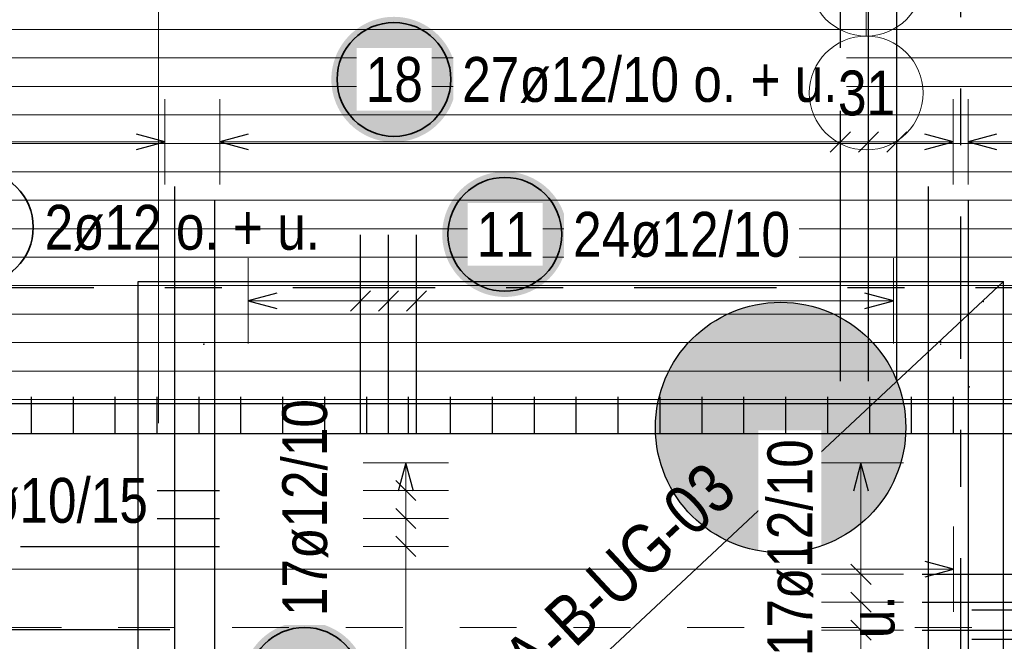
# Model space of a CAD drawing. Header units: millimetres. Extents: x -1.9 to 32.6, y 0 to 21.
# Tile 47 of 59: x 18.1 to 19.8, y 12.5 to 13.6. Entities that reach past the tile are written whole.
import ezdxf

# ---------------------------------------------------------------- set-up
doc = ezdxf.new("R2010")
doc.units = ezdxf.units.MM
doc.linetypes.add('DASHDOTX2', pattern=[2, 1, -0.5, 0, -0.5])
doc.linetypes.add('HIDDEN', pattern=[0.375, 0.25, -0.125])
doc.layers.add('Achsen', color=7, linetype='Continuous', lineweight=20)
doc.layers.add('nplo Bewehrung', color=7, linetype='Continuous', lineweight=20)
doc.styles.add('Arial Narrow', font='ARIALN.TTF')

msp = doc.modelspace()

# ---------------------------------------------------------------- hatches: boundary and pattern name
at = {"lineweight": 25, "true_color": 0xffffff}
for points in [[(18.818978, 13.510233), (18.818911, 13.514072), (18.81871, 13.517906), (18.818375, 13.521731), (18.817907, 13.525542), (18.817306, 13.529334), (18.816574, 13.533103), (18.81571, 13.536844), (18.814716, 13.540553), (18.813594, 13.544225), (18.812344, 13.547855), (18.810968, 13.551439), (18.809468, 13.554974), (18.807845, 13.558454), (18.806102, 13.561875), (18.80424, 13.565233), (18.802263, 13.568524), (18.800172, 13.571744), (18.797969, 13.574889), (18.795659, 13.577955), (18.793242, 13.580939), (18.790723, 13.583837), (18.788105, 13.586645), (18.78539, 13.58936), (18.782582, 13.591979), (18.779684, 13.594498), (18.7767, 13.596914), (18.773634, 13.599225), (18.770489, 13.601427), (18.767269, 13.603518), (18.763978, 13.605495), (18.760619, 13.607357), (18.757198, 13.6091), (18.753719, 13.610723), (18.750184, 13.612223), (18.7466, 13.613599), (18.742969, 13.614849), (18.739298, 13.615971), (18.735589, 13.616965), (18.731848, 13.617829), (18.728079, 13.618562), (18.724287, 13.619162), (18.720476, 13.61963), (18.716651, 13.619965), (18.712817, 13.620166), (18.708978, 13.620233), (18.705139, 13.620166), (18.701304, 13.619965), (18.697479, 13.61963), (18.693669, 13.619162), (18.689876, 13.618562), (18.686107, 13.617829), (18.682366, 13.616965), (18.678657, 13.615971), (18.674986, 13.614849), (18.671355, 13.613599), (18.667771, 13.612223), (18.664237, 13.610723), (18.660757, 13.6091), (18.657336, 13.607357), (18.653978, 13.605495), (18.650686, 13.603518), (18.647466, 13.601427), (18.644321, 13.599225), (18.641255, 13.596914), (18.638271, 13.594498), (18.635373, 13.591979), (18.632565, 13.58936), (18.62985, 13.586645), (18.627232, 13.583837), (18.624713, 13.580939), (18.622296, 13.577955), (18.619986, 13.574889), (18.617783, 13.571744), (18.615692, 13.568524), (18.613715, 13.565233), (18.611853, 13.561875), (18.61011, 13.558454), (18.608488, 13.554974), (18.606987, 13.551439), (18.605611, 13.547855), (18.604361, 13.544225), (18.603239, 13.540553), (18.602245, 13.536844), (18.601381, 13.533103), (18.600649, 13.529334), (18.600048, 13.525542), (18.59958, 13.521731), (18.599246, 13.517906), (18.599045, 13.514072), (18.598978, 13.510233), (18.599045, 13.506394), (18.599246, 13.502559), (18.59958, 13.498735), (18.600048, 13.494924), (18.600649, 13.491131), (18.601381, 13.487362), (18.602245, 13.483621), (18.603239, 13.479913), (18.604361, 13.476241), (18.605611, 13.47261), (18.606987, 13.469026), (18.608488, 13.465492), (18.61011, 13.462012), (18.611853, 13.458591), (18.613715, 13.455233), (18.615692, 13.451942), (18.617783, 13.448721), (18.619986, 13.445576), (18.622296, 13.44251), (18.624713, 13.439526), (18.627232, 13.436628), (18.62985, 13.43382), (18.632565, 13.431105), (18.635373, 13.428487), (18.638271, 13.425968), (18.641255, 13.423552), (18.644321, 13.421241), (18.647466, 13.419039), (18.650686, 13.416947), (18.653978, 13.41497), (18.657336, 13.413108), (18.660757, 13.411365), (18.664237, 13.409743), (18.667771, 13.408242), (18.671355, 13.406867), (18.674986, 13.405616), (18.678657, 13.404494), (18.682366, 13.4035), (18.686107, 13.402636), (18.689876, 13.401904), (18.693669, 13.401303), (18.697479, 13.400835), (18.701304, 13.400501), (18.705139, 13.4003), (18.708978, 13.400233), (18.712817, 13.4003), (18.716651, 13.400501), (18.720476, 13.400835), (18.724287, 13.401303), (18.728079, 13.401904), (18.731848, 13.402636), (18.735589, 13.4035), (18.739298, 13.404494), (18.742969, 13.405616), (18.7466, 13.406867), (18.750184, 13.408242), (18.753719, 13.409743), (18.757198, 13.411365), (18.760619, 13.413108), (18.763978, 13.41497), (18.767269, 13.416947), (18.770489, 13.419039), (18.773634, 13.421241), (18.7767, 13.423552), (18.779684, 13.425968), (18.782582, 13.428487), (18.78539, 13.431105), (18.788105, 13.43382), (18.790723, 13.436628), (18.793242, 13.439526), (18.795659, 13.44251), (18.797969, 13.445576), (18.800172, 13.448721), (18.802263, 13.451942), (18.80424, 13.455233), (18.806102, 13.458591), (18.807845, 13.462012), (18.809468, 13.465492), (18.810968, 13.469026), (18.812344, 13.47261), (18.813594, 13.476241), (18.814716, 13.479913), (18.81571, 13.483621), (18.816574, 13.487362), (18.817306, 13.491131), (18.817907, 13.494924), (18.818375, 13.498735), (18.81871, 13.502559)], [(19.013884, 13.238196), (19.013817, 13.242035), (19.013616, 13.245869), (19.013282, 13.249694), (19.012814, 13.253505), (19.012213, 13.257297), (19.01148, 13.261066), (19.010617, 13.264807), (19.009623, 13.268516), (19.0085, 13.272188), (19.00725, 13.275818), (19.005874, 13.279403), (19.004374, 13.282937), (19.002752, 13.286417), (19.001008, 13.289838), (18.999147, 13.293196), (18.997169, 13.296487), (18.995078, 13.299707), (18.992876, 13.302852), (18.990565, 13.305919), (18.988149, 13.308902), (18.98563, 13.3118), (18.983012, 13.314608), (18.980297, 13.317323), (18.977489, 13.319942), (18.974591, 13.322461), (18.971607, 13.324877), (18.968541, 13.327188), (18.965395, 13.32939), (18.962175, 13.331481), (18.958884, 13.333459), (18.955526, 13.33532), (18.952105, 13.337063), (18.948625, 13.338686), (18.945091, 13.340186), (18.941506, 13.341562), (18.937876, 13.342812), (18.934204, 13.343935), (18.930496, 13.344928), (18.926754, 13.345792), (18.922985, 13.346525), (18.919193, 13.347125), (18.915382, 13.347593), (18.911557, 13.347928), (18.907723, 13.348129), (18.903884, 13.348196), (18.900045, 13.348129), (18.896211, 13.347928), (18.892386, 13.347593), (18.888575, 13.347125), (18.884783, 13.346525), (18.881014, 13.345792), (18.877273, 13.344928), (18.873564, 13.343935), (18.869892, 13.342812), (18.866262, 13.341562), (18.862677, 13.340186), (18.859143, 13.338686), (18.855663, 13.337063), (18.852242, 13.33532), (18.848884, 13.333459), (18.845593, 13.331481), (18.842373, 13.32939), (18.839228, 13.327188), (18.836161, 13.324877), (18.833178, 13.322461), (18.83028, 13.319942), (18.827472, 13.317323), (18.824757, 13.314608), (18.822138, 13.3118), (18.819619, 13.308902), (18.817203, 13.305919), (18.814892, 13.302852), (18.81269, 13.299707), (18.810599, 13.296487), (18.808621, 13.293196), (18.80676, 13.289838), (18.805017, 13.286417), (18.803394, 13.282937), (18.801894, 13.279403), (18.800518, 13.275818), (18.799268, 13.272188), (18.798145, 13.268516), (18.797152, 13.264807), (18.796288, 13.261066), (18.795555, 13.257297), (18.794955, 13.253505), (18.794487, 13.249694), (18.794152, 13.245869), (18.793951, 13.242035), (18.793884, 13.238196), (18.793951, 13.234357), (18.794152, 13.230523), (18.794487, 13.226698), (18.794955, 13.222887), (18.795555, 13.219094), (18.796288, 13.215326), (18.797152, 13.211584), (18.798145, 13.207876), (18.799268, 13.204204), (18.800518, 13.200574), (18.801894, 13.196989), (18.803394, 13.193455), (18.805017, 13.189975), (18.80676, 13.186554), (18.808621, 13.183196), (18.810599, 13.179905), (18.81269, 13.176685), (18.814892, 13.173539), (18.817203, 13.170473), (18.819619, 13.167489), (18.822138, 13.164591), (18.824757, 13.161783), (18.827472, 13.159068), (18.83028, 13.15645), (18.833178, 13.153931), (18.836161, 13.151515), (18.839228, 13.149204), (18.842373, 13.147002), (18.845593, 13.14491), (18.848884, 13.142933), (18.852242, 13.141072), (18.855663, 13.139328), (18.859143, 13.137706), (18.862677, 13.136206), (18.866262, 13.13483), (18.869892, 13.13358), (18.873564, 13.132457), (18.877273, 13.131463), (18.881014, 13.1306), (18.884783, 13.129867), (18.888575, 13.129266), (18.892386, 13.128798), (18.896211, 13.128464), (18.900045, 13.128263), (18.903884, 13.128196), (18.907723, 13.128263), (18.911557, 13.128464), (18.915382, 13.128798), (18.919193, 13.129266), (18.922985, 13.129867), (18.926754, 13.1306), (18.930496, 13.131463), (18.934204, 13.132457), (18.937876, 13.13358), (18.941506, 13.13483), (18.945091, 13.136206), (18.948625, 13.137706), (18.952105, 13.139328), (18.955526, 13.141072), (18.958884, 13.142933), (18.962175, 13.14491), (18.965395, 13.147002), (18.968541, 13.149204), (18.971607, 13.151515), (18.974591, 13.153931), (18.977489, 13.15645), (18.980297, 13.159068), (18.983012, 13.161783), (18.98563, 13.164591), (18.988149, 13.167489), (18.990565, 13.170473), (18.992876, 13.173539), (18.995078, 13.176685), (18.997169, 13.179905), (18.999147, 13.183196), (19.001008, 13.186554), (19.002752, 13.189975), (19.004374, 13.193455), (19.005874, 13.196989), (19.00725, 13.200574), (19.0085, 13.204204), (19.009623, 13.207876), (19.010617, 13.211584), (19.01148, 13.215326), (19.012213, 13.219094), (19.012814, 13.222887), (19.013282, 13.226698), (19.013616, 13.230523)]]:
    msp.add_hatch(color=7, dxfattribs=at).paths.add_polyline_path(points)
at = {"lineweight": 13, "true_color": 0xd7ffd7}
msp.add_hatch(color=254, dxfattribs=at).paths.add_polyline_path([(19.608618, 12.898832), (19.608598, 12.901799), (19.608538, 12.904764), (19.608438, 12.907729), (19.608298, 12.910692), (19.608118, 12.913653), (19.607898, 12.916611), (19.607638, 12.919566), (19.607339, 12.922517), (19.607, 12.925464), (19.606621, 12.928406), (19.606202, 12.931342), (19.605744, 12.934273), (19.605247, 12.937197), (19.60471, 12.940115), (19.604133, 12.943024), (19.603518, 12.945926), (19.602864, 12.948819), (19.60217, 12.951703), (19.601438, 12.954578), (19.600667, 12.957442), (19.599857, 12.960296), (19.599009, 12.963138), (19.598123, 12.965969), (19.597199, 12.968788), (19.596237, 12.971594), (19.595237, 12.974386), (19.5942, 12.977165), (19.593125, 12.97993), (19.592013, 12.98268), (19.590864, 12.985415), (19.589678, 12.988134), (19.588456, 12.990836), (19.587197, 12.993523), (19.585902, 12.996191), (19.584572, 12.998842), (19.583205, 13.001475), (19.581804, 13.00409), (19.580367, 13.006685), (19.578896, 13.00926), (19.577389, 13.011816), (19.575849, 13.014351), (19.574274, 13.016865), (19.572666, 13.019357), (19.571024, 13.021827), (19.569349, 13.024276), (19.567642, 13.026701), (19.565901, 13.029103), (19.564129, 13.031482), (19.562324, 13.033836), (19.560488, 13.036166), (19.558621, 13.038471), (19.556723, 13.04075), (19.554794, 13.043004), (19.552835, 13.045231), (19.550846, 13.047432), (19.548828, 13.049606), (19.546781, 13.051752), (19.544705, 13.053871), (19.5426, 13.055961), (19.540467, 13.058023), (19.538307, 13.060056), (19.53612, 13.062059), (19.533906, 13.064033), (19.531665, 13.065977), (19.529399, 13.067891), (19.527106, 13.069773), (19.524789, 13.071625), (19.522447, 13.073445), (19.520081, 13.075234), (19.51769, 13.07699), (19.515276, 13.078714), (19.51284, 13.080406), (19.51038, 13.082064), (19.507899, 13.083689), (19.505395, 13.085281), (19.502871, 13.086838), (19.500326, 13.088362), (19.49776, 13.08985), (19.495175, 13.091305), (19.49257, 13.092724), (19.489946, 13.094108), (19.487304, 13.095456), (19.484644, 13.096769), (19.481967, 13.098046), (19.479272, 13.099286), (19.476561, 13.10049), (19.473835, 13.101658), (19.471092, 13.102788), (19.468335, 13.103882), (19.465563, 13.104938), (19.462777, 13.105956), (19.459978, 13.106938), (19.457165, 13.107881), (19.454341, 13.108786), (19.451504, 13.109653), (19.448656, 13.110482), (19.445797, 13.111272), (19.442927, 13.112024), (19.440048, 13.112736), (19.437159, 13.11341), (19.434261, 13.114045), (19.431356, 13.114641), (19.428442, 13.115198), (19.425521, 13.115715), (19.422594, 13.116193), (19.41966, 13.116631), (19.416721, 13.11703), (19.413776, 13.117389), (19.410827, 13.117708), (19.407874, 13.117988), (19.404917, 13.118228), (19.401958, 13.118428), (19.398996, 13.118587), (19.396032, 13.118707), (19.393067, 13.118787), (19.390101, 13.118827), (19.387134, 13.118827), (19.384168, 13.118787), (19.381203, 13.118707), (19.378239, 13.118587), (19.375277, 13.118428), (19.372318, 13.118228), (19.369361, 13.117988), (19.366408, 13.117708), (19.363459, 13.117389), (19.360515, 13.11703), (19.357575, 13.116631), (19.354642, 13.116193), (19.351714, 13.115715), (19.348793, 13.115198), (19.34588, 13.114641), (19.342974, 13.114045), (19.340076, 13.11341), (19.337187, 13.112736), (19.334308, 13.112024), (19.331439, 13.111272), (19.32858, 13.110482), (19.325731, 13.109653), (19.322895, 13.108786), (19.32007, 13.107881), (19.317258, 13.106938), (19.314458, 13.105956), (19.311672, 13.104938), (19.3089, 13.103882), (19.306143, 13.102788), (19.303401, 13.101658), (19.300674, 13.10049), (19.297963, 13.099286), (19.295268, 13.098046), (19.292591, 13.096769), (19.289931, 13.095456), (19.287289, 13.094108), (19.284665, 13.092724), (19.28206, 13.091305), (19.279475, 13.08985), (19.276909, 13.088362), (19.274364, 13.086838), (19.27184, 13.085281), (19.269337, 13.083689), (19.266855, 13.082064), (19.264396, 13.080406), (19.261959, 13.078714), (19.259545, 13.07699), (19.257155, 13.075234), (19.254788, 13.073445), (19.252446, 13.071625), (19.250129, 13.069773), (19.247837, 13.067891), (19.24557, 13.065977), (19.243329, 13.064033), (19.241115, 13.062059), (19.238928, 13.060056), (19.236768, 13.058023), (19.234635, 13.055961), (19.232531, 13.053871), (19.230454, 13.051752), (19.228407, 13.049606), (19.226389, 13.047432), (19.2244, 13.045231), (19.222441, 13.043004), (19.220512, 13.04075), (19.218614, 13.038471), (19.216747, 13.036166), (19.214911, 13.033836), (19.213106, 13.031482), (19.211334, 13.029103), (19.209594, 13.026701), (19.207886, 13.024276), (19.206211, 13.021827), (19.204569, 13.019357), (19.202961, 13.016865), (19.201386, 13.014351), (19.199846, 13.011816), (19.19834, 13.00926), (19.196868, 13.006685), (19.195431, 13.00409), (19.19403, 13.001475), (19.192664, 12.998842), (19.191333, 12.996191), (19.190038, 12.993523), (19.18878, 12.990836), (19.187557, 12.988134), (19.186371, 12.985415), (19.185222, 12.98268), (19.18411, 12.97993), (19.183036, 12.977165), (19.181998, 12.974386), (19.180998, 12.971594), (19.180036, 12.968788), (19.179112, 12.965969), (19.178226, 12.963138), (19.177378, 12.960296), (19.176568, 12.957442), (19.175797, 12.954578), (19.175065, 12.951703), (19.174372, 12.948819), (19.173717, 12.945926), (19.173102, 12.943024), (19.172526, 12.940115), (19.171989, 12.937197), (19.171491, 12.934273), (19.171033, 12.931342), (19.170614, 12.928406), (19.170235, 12.925464), (19.169896, 12.922517), (19.169597, 12.919566), (19.169337, 12.916611), (19.169117, 12.913653), (19.168937, 12.910692), (19.168798, 12.907729), (19.168698, 12.904764), (19.168638, 12.901799), (19.168618, 12.898832), (19.168638, 12.895866), (19.168698, 12.8929), (19.168798, 12.889936), (19.168937, 12.886973), (19.169117, 12.884012), (19.169337, 12.881054), (19.169597, 12.878099), (19.169896, 12.875148), (19.170235, 12.872201), (19.170614, 12.869259), (19.171033, 12.866322), (19.171491, 12.863392), (19.171989, 12.860467), (19.172526, 12.85755), (19.173102, 12.85464), (19.173717, 12.851739), (19.174372, 12.848846), (19.175065, 12.845961), (19.175797, 12.843087), (19.176568, 12.840223), (19.177378, 12.837369), (19.178226, 12.834526), (19.179112, 12.831696), (19.180036, 12.828877), (19.180998, 12.826071), (19.181998, 12.823278), (19.183036, 12.820499), (19.18411, 12.817735), (19.185222, 12.814985), (19.186371, 12.81225), (19.187557, 12.809531), (19.18878, 12.806828), (19.190038, 12.804142), (19.191333, 12.801473), (19.192664, 12.798822), (19.19403, 12.796189), (19.195431, 12.793575), (19.196868, 12.79098), (19.19834, 12.788405), (19.199846, 12.785849), (19.201386, 12.783314), (19.202961, 12.7808), (19.204569, 12.778308), (19.206211, 12.775837), (19.207886, 12.773389), (19.209594, 12.770964), (19.211334, 12.768562), (19.213106, 12.766183), (19.214911, 12.763829), (19.216747, 12.761499), (19.218614, 12.759194), (19.220512, 12.756915), (19.222441, 12.754661), (19.2244, 12.752434), (19.226389, 12.750233), (19.228407, 12.748059), (19.230454, 12.745913), (19.232531, 12.743794), (19.234635, 12.741704), (19.236768, 12.739642), (19.238928, 12.737609), (19.241115, 12.735605), (19.243329, 12.733632), (19.24557, 12.731688), (19.247837, 12.729774), (19.250129, 12.727891), (19.252446, 12.72604), (19.254788, 12.724219), (19.257155, 12.722431), (19.259545, 12.720674), (19.261959, 12.71895), (19.264396, 12.717259), (19.266855, 12.715601), (19.269337, 12.713976), (19.27184, 12.712384), (19.274364, 12.710827), (19.276909, 12.709303), (19.279475, 12.707814), (19.28206, 12.70636), (19.284665, 12.704941), (19.287289, 12.703557), (19.289931, 12.702209), (19.292591, 12.700896), (19.295268, 12.699619), (19.297963, 12.698379), (19.300674, 12.697175), (19.303401, 12.696007), (19.306143, 12.694877), (19.3089, 12.693783), (19.311672, 12.692727), (19.314458, 12.691708), (19.317258, 12.690727), (19.32007, 12.689784), (19.322895, 12.688879), (19.325731, 12.688012), (19.32858, 12.687183), (19.331439, 12.686393), (19.334308, 12.685641), (19.337187, 12.684928), (19.340076, 12.684254), (19.342974, 12.683619), (19.34588, 12.683024), (19.348793, 12.682467), (19.351714, 12.68195), (19.354642, 12.681472), (19.357575, 12.681033), (19.360515, 12.680635), (19.363459, 12.680276), (19.366408, 12.679956), (19.369361, 12.679677), (19.372318, 12.679437), (19.375277, 12.679237), (19.378239, 12.679077), (19.381203, 12.678957), (19.384168, 12.678877), (19.387134, 12.678837), (19.390101, 12.678837), (19.393067, 12.678877), (19.396032, 12.678957), (19.398996, 12.679077), (19.401958, 12.679237), (19.404917, 12.679437), (19.407874, 12.679677), (19.410827, 12.679956), (19.413776, 12.680276), (19.416721, 12.680635), (19.41966, 12.681033), (19.422594, 12.681472), (19.425521, 12.68195), (19.428442, 12.682467), (19.431356, 12.683024), (19.434261, 12.683619), (19.437159, 12.684254), (19.440048, 12.684928), (19.442927, 12.685641), (19.445797, 12.686393), (19.448656, 12.687183), (19.451504, 12.688012), (19.454341, 12.688879), (19.457165, 12.689784), (19.459978, 12.690727), (19.462777, 12.691708), (19.465563, 12.692727), (19.468335, 12.693783), (19.471092, 12.694877), (19.473835, 12.696007), (19.476561, 12.697175), (19.479272, 12.698379), (19.481967, 12.699619), (19.484644, 12.700896), (19.487304, 12.702209), (19.489946, 12.703557), (19.49257, 12.704941), (19.495175, 12.70636), (19.49776, 12.707814), (19.500326, 12.709303), (19.502871, 12.710827), (19.505395, 12.712384), (19.507899, 12.713976), (19.51038, 12.715601), (19.51284, 12.717259), (19.515276, 12.71895), (19.51769, 12.720674), (19.520081, 12.722431), (19.522447, 12.724219), (19.524789, 12.72604), (19.527106, 12.727891), (19.529399, 12.729774), (19.531665, 12.731688), (19.533906, 12.733632), (19.53612, 12.735605), (19.538307, 12.737609), (19.540467, 12.739642), (19.5426, 12.741704), (19.544705, 12.743794), (19.546781, 12.745913), (19.548828, 12.748059), (19.550846, 12.750233), (19.552835, 12.752434), (19.554794, 12.754661), (19.556723, 12.756915), (19.558621, 12.759194), (19.560488, 12.761499), (19.562324, 12.763829), (19.564129, 12.766183), (19.565901, 12.768562), (19.567642, 12.770964), (19.569349, 12.773389), (19.571024, 12.775837), (19.572666, 12.778308), (19.574274, 12.7808), (19.575849, 12.783314), (19.577389, 12.785849), (19.578896, 12.788405), (19.580367, 12.79098), (19.581804, 12.793575), (19.583205, 12.796189), (19.584572, 12.798822), (19.585902, 12.801473), (19.587197, 12.804142), (19.588456, 12.806828), (19.589678, 12.809531), (19.590864, 12.81225), (19.592013, 12.814985), (19.593125, 12.817735), (19.5942, 12.820499), (19.595237, 12.823278), (19.596237, 12.826071), (19.597199, 12.828877), (19.598123, 12.831696), (19.599009, 12.834526), (19.599857, 12.837369), (19.600667, 12.840223), (19.601438, 12.843087), (19.60217, 12.845961), (19.602864, 12.848846), (19.603518, 12.851739), (19.604133, 12.85464), (19.60471, 12.85755), (19.605247, 12.860467), (19.605744, 12.863392), (19.606202, 12.866322), (19.606621, 12.869259), (19.607, 12.872201), (19.607339, 12.875148), (19.607638, 12.878099), (19.607898, 12.881054), (19.608118, 12.884012), (19.608298, 12.886973), (19.608438, 12.889936), (19.608538, 12.8929), (19.608598, 12.895866)])
at = {"layer": 'Achsen', "lineweight": 25, "true_color": 0xffffff}
msp.add_hatch(color=7, dxfattribs=at).paths.add_polyline_path([(18.661993, 12.447591), (18.661926, 12.45143), (18.661725, 12.455265), (18.661391, 12.459089), (18.660923, 12.4629), (18.660322, 12.466693), (18.65959, 12.470462), (18.658726, 12.474203), (18.657732, 12.477911), (18.65661, 12.481583), (18.65536, 12.485214), (18.653984, 12.488798), (18.652483, 12.492332), (18.650861, 12.495812), (18.649118, 12.499233), (18.647256, 12.502591), (18.645279, 12.505882), (18.643188, 12.509103), (18.640985, 12.512248), (18.638675, 12.515314), (18.636258, 12.518298), (18.633739, 12.521196), (18.631121, 12.524004), (18.628406, 12.526719), (18.625598, 12.529337), (18.6227, 12.531856), (18.619716, 12.534272), (18.61665, 12.536583), (18.613505, 12.538785), (18.610285, 12.540877), (18.606993, 12.542854), (18.603635, 12.544716), (18.600214, 12.546459), (18.596734, 12.548081), (18.5932, 12.549582), (18.589616, 12.550957), (18.585985, 12.552208), (18.582314, 12.55333), (18.578605, 12.554324), (18.574864, 12.555188), (18.571095, 12.55592), (18.567302, 12.556521), (18.563492, 12.556989), (18.559667, 12.557323), (18.555832, 12.557524), (18.551993, 12.557591), (18.548154, 12.557524), (18.54432, 12.557323), (18.540495, 12.556989), (18.536684, 12.556521), (18.532892, 12.55592), (18.529123, 12.555188), (18.525382, 12.554324), (18.521673, 12.55333), (18.518002, 12.552208), (18.514371, 12.550957), (18.510787, 12.549582), (18.507252, 12.548081), (18.503773, 12.546459), (18.500352, 12.544716), (18.496993, 12.542854), (18.493702, 12.540877), (18.490482, 12.538785), (18.487337, 12.536583), (18.484271, 12.534272), (18.481287, 12.531856), (18.478389, 12.529337), (18.475581, 12.526719), (18.472866, 12.524004), (18.470247, 12.521196), (18.467729, 12.518298), (18.465312, 12.515314), (18.463002, 12.512248), (18.460799, 12.509103), (18.458708, 12.505882), (18.456731, 12.502591), (18.454869, 12.499233), (18.453126, 12.495812), (18.451503, 12.492332), (18.450003, 12.488798), (18.448627, 12.485214), (18.447377, 12.481583), (18.446255, 12.477911), (18.445261, 12.474203), (18.444397, 12.470462), (18.443665, 12.466693), (18.443064, 12.4629), (18.442596, 12.459089), (18.442261, 12.455265), (18.44206, 12.45143), (18.441993, 12.447591), (18.44206, 12.443752), (18.442261, 12.439918), (18.442596, 12.436093), (18.443064, 12.432282), (18.443665, 12.42849), (18.444397, 12.424721), (18.445261, 12.42098), (18.446255, 12.417271), (18.447377, 12.413599), (18.448627, 12.409969), (18.450003, 12.406385), (18.451503, 12.40285), (18.453126, 12.39937), (18.454869, 12.395949), (18.456731, 12.392591), (18.458708, 12.3893), (18.460799, 12.38608), (18.463002, 12.382935), (18.465312, 12.379869), (18.467729, 12.376885), (18.470247, 12.373987), (18.472866, 12.371179), (18.475581, 12.368464), (18.478389, 12.365845), (18.481287, 12.363326), (18.484271, 12.36091), (18.487337, 12.358599), (18.490482, 12.356397), (18.493702, 12.354306), (18.496993, 12.352328), (18.500352, 12.350467), (18.503773, 12.348724), (18.507252, 12.347101), (18.510787, 12.345601), (18.514371, 12.344225), (18.518002, 12.342975), (18.521673, 12.341853), (18.525382, 12.340859), (18.529123, 12.339995), (18.532892, 12.339262), (18.536684, 12.338662), (18.540495, 12.338194), (18.54432, 12.337859), (18.548154, 12.337658), (18.551993, 12.337591), (18.555832, 12.337658), (18.559667, 12.337859), (18.563492, 12.338194), (18.567302, 12.338662), (18.571095, 12.339262), (18.574864, 12.339995), (18.578605, 12.340859), (18.582314, 12.341853), (18.585985, 12.342975), (18.589616, 12.344225), (18.5932, 12.345601), (18.596734, 12.347101), (18.600214, 12.348724), (18.603635, 12.350467), (18.606993, 12.352328), (18.610285, 12.354306), (18.613505, 12.356397), (18.61665, 12.358599), (18.619716, 12.36091), (18.6227, 12.363326), (18.625598, 12.365845), (18.628406, 12.368464), (18.631121, 12.371179), (18.633739, 12.373987), (18.636258, 12.376885), (18.638675, 12.379869), (18.640985, 12.382935), (18.643188, 12.38608), (18.645279, 12.3893), (18.647256, 12.392591), (18.649118, 12.395949), (18.650861, 12.39937), (18.652483, 12.40285), (18.653984, 12.406385), (18.65536, 12.409969), (18.65661, 12.413599), (18.657732, 12.417271), (18.658726, 12.42098), (18.65959, 12.424721), (18.660322, 12.42849), (18.660923, 12.432282), (18.661391, 12.436093), (18.661725, 12.439918)])

# ---------------------------------------------------------------- linework, layer by layer
at = {"color": 3, "linetype": 'Continuous', "lineweight": 25, "ltscale": 2}
for p, q in [((19.493576, 12.980045), (19.493576, 14.230045)), ((19.543153, 12.980045), (19.543153, 14.230045)), ((19.59273, 12.980045), (19.59273, 14.230045)), ((18.306524, 13.400424), (18.256524, 13.413821)), ((18.452882, 13.413821), (18.402882, 13.400424)), ((19.511254, 13.418101), (19.475898, 13.382746)), ((19.560831, 13.418101), (19.525475, 13.382746)), ((19.610408, 13.418101), (19.575052, 13.382746)), ((19.691884, 13.400424), (19.641884, 13.413821)), ((19.767965, 13.413821), (19.717965, 13.400424)), ((18.256524, 13.387026), (18.306524, 13.400424)), ((18.402882, 13.400424), (18.452882, 13.387026)), ((19.641884, 13.387026), (19.691884, 13.400424)), ((19.717965, 13.400424), (19.767965, 13.387026)), ((18.6501, 12.887545), (18.6501, 13.237545)), ((18.699405, 12.887545), (18.699405, 13.237545)), ((18.748709, 12.887545), (18.748709, 13.237545)), ((18.632423, 13.103467), (18.667778, 13.138822)), ((18.681727, 13.103467), (18.717082, 13.138822)), ((18.731032, 13.103467), (18.766387, 13.138822)), ((18.502882, 13.134542), (18.452882, 13.121144)), ((18.452882, 13.121144), (18.502882, 13.107747)), ((19.586885, 13.121144), (19.536885, 13.134542)), ((19.536885, 13.107747), (19.586885, 13.121144)), ((19.724961, 12.578746), (21.465049, 12.578746)), ((15.172461, 12.544045), (18.314961, 12.544045)), ((19.724961, 12.526846), (21.465049, 12.526846))]:
    msp.add_line(p, q, dxfattribs=at)
at = {"color": 9, "linetype": 'HIDDEN', "lineweight": 0, "ltscale": 0.25}
for p, q in [((18.294882, 13.120045), (18.294882, 14.156358)), ((14.424525, 12.547357), (22.839617, 12.547357))]:
    msp.add_line(p, q, dxfattribs=at)
at = {"color": 9, "linetype": 'Continuous', "lineweight": 0, "ltscale": 2}
for p, q in [((18.294882, 12.906358), (18.294882, 14.156358)), ((19.539052, 13.586473), (19.539052, 13.588109))]:
    msp.add_line(p, q, dxfattribs=at)
at = {"color": 5, "linetype": 'Continuous', "lineweight": 18, "ltscale": 2}
for p, q in [((19.539052, 13.752109), (19.539052, 13.588109)), ((18.306524, 13.325424), (18.306524, 13.475424)), ((18.402882, 13.475424), (18.402882, 13.325424)), ((19.493576, 13.475424), (19.493576, 13.325424)), ((19.543153, 13.475424), (19.543153, 13.325424)), ((19.59273, 13.475424), (19.59273, 13.325424)), ((19.691884, 13.325424), (19.691884, 13.475424)), ((19.717965, 13.475424), (19.717965, 13.325424)), ((15.200461, 13.400424), (18.306524, 13.400424)), ((18.402882, 13.400424), (19.691884, 13.400424)), ((19.717965, 13.400424), (20.137049, 13.400424)), ((18.452882, 13.196144), (18.452882, 13.046144)), ((18.6501, 13.046144), (18.6501, 13.196144)), ((18.699405, 13.046144), (18.699405, 13.196144)), ((18.748709, 13.046144), (18.748709, 13.196144)), ((19.586885, 13.046144), (19.586885, 13.196144)), ((19.586885, 13.121144), (18.452882, 13.121144))]:
    msp.add_line(p, q, dxfattribs=at)
at = {"color": 3, "linetype": 'Continuous', "lineweight": 25}
for p in [(18.259527, 13.1554), (19.780241, 11.734687)]:
    msp.add_line(p, (19.780241, 13.1554), dxfattribs=at)
at = {"color": 9, "linetype": 'Continuous', "lineweight": 0, "ltscale": 2}
msp.add_circle((19.539052, 13.686473), 0.1, dxfattribs=at)
at = {"color": 2, "linetype": 'Continuous', "lineweight": 35, "ltscale": 2}
for centre in [(18.708978, 13.510233), (18.903884, 13.238196)]:
    msp.add_circle(centre, 0.1, dxfattribs=at)
at = {"color": 9, "linetype": 'Continuous', "lineweight": 0}
for centre in [(19.744885, 13.120045), (19.669885, 13.050045), (18.374882, 13.045045), (19.669885, 13.045045), (19.719961, 12.970045)]:
    msp.add_circle(centre, 0.000555, dxfattribs=at)
at = {"layer": 'Achsen', "color": 3, "linetype": 'DASHDOTX2', "lineweight": 25, "ltscale": 0.25}
for p, q in [((19.704965, 19.869562), (19.704965, 10.31573)), ((14.331419, 13.145042), (25.285818, 13.145042))]:
    msp.add_line(p, q, dxfattribs=at)
at = {"layer": 'Achsen', "color": 3, "linetype": 'Continuous', "lineweight": 25, "ltscale": 2}
for p, q in [((19.648436, 11.706065), (19.648436, 13.322378)), ((18.394468, 11.682572), (18.394468, 13.298885)), ((19.718915, 11.682572), (19.718915, 13.298885)), ((18.071815, 12.887545), (18.071815, 12.952545)), ((18.145481, 12.887545), (18.145481, 12.952545)), ((18.219147, 12.887545), (18.219147, 12.952545)), ((18.292812, 12.887545), (18.292812, 12.952545)), ((18.366478, 12.887545), (18.366478, 12.952545)), ((18.440144, 12.887545), (18.440144, 12.952545)), ((18.661141, 12.887545), (18.661141, 12.952545)), ((18.734807, 12.887545), (18.734807, 12.952545)), ((18.808472, 12.887545), (18.808472, 12.952545)), ((18.882138, 12.887545), (18.882138, 12.952545)), ((18.955804, 12.887545), (18.955804, 12.952545)), ((19.02947, 12.887545), (19.02947, 12.952545)), ((19.103135, 12.887545), (19.103135, 12.952545)), ((19.176801, 12.887545), (19.176801, 12.952545)), ((19.250467, 12.887545), (19.250467, 12.952545)), ((19.324132, 12.887545), (19.324132, 12.952545)), ((19.54513, 12.887545), (19.54513, 12.952545)), ((19.618795, 12.887545), (19.618795, 12.952545)), ((19.692461, 12.887545), (19.692461, 12.952545)), ((18.729833, 12.837045), (18.716436, 12.787045)), ((18.743231, 12.787045), (18.729833, 12.837045)), ((19.529833, 12.837045), (19.516436, 12.787045)), ((19.543231, 12.787045), (19.529833, 12.837045)), ((18.712156, 12.805722), (18.747511, 12.770367)), ((18.052382, 12.788045), (18.402382, 12.788045)), ((18.712156, 12.756722), (18.747511, 12.721367)), ((18.052382, 12.739045), (18.402382, 12.739045)), ((18.712156, 12.707722), (18.747511, 12.672367)), ((18.052382, 12.690044), (18.402382, 12.690044)), ((19.512156, 12.658722), (19.547511, 12.623367)), ((19.692461, 12.650202), (19.642461, 12.663599)), ((19.637385, 12.641044), (19.987385, 12.641044)), ((19.642461, 12.636804), (19.692461, 12.650202)), ((19.512156, 12.609722), (19.547511, 12.574366)), ((19.637385, 12.592044), (19.987385, 12.592044)), ((19.512156, 12.560722), (19.547511, 12.525366)), ((19.637385, 12.543044), (19.987385, 12.543044))]:
    msp.add_line(p, q, dxfattribs=at)
at = {"layer": 'Achsen', "color": 3, "linetype": 'Continuous', "lineweight": 25}
msp.add_line((18.259527, 11.734687), (19.780241, 13.1554), dxfattribs=at)
at = {"layer": 'Achsen', "color": 5, "linetype": 'Continuous', "lineweight": 18, "ltscale": 2}
for p, q in [((18.804833, 12.837045), (18.654833, 12.837045)), ((18.729833, 12.053042), (18.729833, 12.837045)), ((19.604833, 12.837045), (19.454833, 12.837045)), ((19.529833, 12.053042), (19.529833, 12.837045)), ((18.654833, 12.788045), (18.804833, 12.788045)), ((18.654833, 12.739045), (18.804833, 12.739045)), ((19.692461, 12.575202), (19.692461, 12.725202)), ((18.654833, 12.690044), (18.804833, 12.690044)), ((19.454833, 12.641044), (19.604833, 12.641044)), ((19.454833, 12.592044), (19.604833, 12.592044)), ((19.454833, 12.543044), (19.604833, 12.543044))]:
    msp.add_line(p, q, dxfattribs=at)
at = {"layer": 'Achsen', "color": 2, "linetype": 'Continuous', "lineweight": 35, "ltscale": 2}
for centre in [(17.975, 13.250553), (18.551993, 12.447591)]:
    msp.add_circle(centre, 0.1, dxfattribs=at)
at = {"layer": 'nplo Bewehrung', "color": 9, "linetype": 'Continuous', "lineweight": 0, "ltscale": 2}
for p, q in [((15.070661, 13.597934), (21.570049, 13.597934)), ((15.070661, 13.547943), (21.570049, 13.547943)), ((15.070661, 13.497951), (21.570049, 13.497951)), ((15.070661, 13.44796), (21.570049, 13.44796)), ((15.070661, 13.397968), (21.570049, 13.397968)), ((15.070661, 13.347976), (21.570049, 13.347976)), ((15.070661, 13.297985), (21.570049, 13.297985)), ((15.070661, 13.247993), (21.570049, 13.247993)), ((15.070661, 13.198002), (21.570049, 13.198002)), ((15.070661, 13.14801), (21.570049, 13.14801)), ((15.070661, 13.098018), (21.570049, 13.098018)), ((15.070661, 13.048027), (21.570049, 13.048027))]:
    msp.add_line(p, q, dxfattribs=at)

# ---------------------------------------------------------------- texts
at = {"layer": 'Achsen', "color": 4, "lineweight": 50, "style": 'Arial Narrow'}
msp.add_text('Bewehrung s. Plan A-B-UG-03', height=0.0875, rotation=43.0529, dxfattribs=at).set_placement((18.318421, 11.847977))
at = {"layer": 'Achsen', "color": 2, "lineweight": 35, "insert": (18.095, 13.289928), "char_height": 0.07875, "attachment_point": 1, "line_spacing_factor": 0.9, "style": 'Arial Narrow'}
msp.add_mtext('2ø12 o. + u.', dxfattribs=at)
at = {"layer": 'Achsen', "color": 2, "lineweight": 35, "insert": (19.509991, 12.12), "char_height": 0.07875, "attachment_point": 1, "rotation": 90, "line_spacing_factor": 0.9, "style": 'Arial Narrow'}
msp.add_mtext('2ø12 o. + u.', dxfattribs=at)

# ---------------------------------------------------------------- next in the draw order: texts
at = {"color": 2, "lineweight": 35, "char_height": 0.07875, "attachment_point": 1, "line_spacing_factor": 0.9, "style": 'Arial Narrow', "bg_fill": 3, "box_fill_scale": 1.2, "bg_fill_color": 256, "bg_fill_true_color": 13158600, "bg_fill_transparency": 0}
for s, insert in [('18', (18.659365, 13.549608)), ('27ø12/10 o. + u.', (18.828978, 13.549608)), ('11', (18.854272, 13.277571)), ('24ø12/10', (19.023884, 13.277571))]:
    msp.add_mtext(s, dxfattribs=dict(at, insert=insert))
at = {"layer": 'Achsen', "color": 2, "lineweight": 35, "char_height": 0.07875, "attachment_point": 1, "rotation": 90, "line_spacing_factor": 0.9, "style": 'Arial Narrow', "bg_fill": 3, "box_fill_scale": 1.2, "bg_fill_color": 256, "bg_fill_true_color": 13158600, "bg_fill_transparency": 0}
for insert in [(18.512618, 12.567591), (19.365458, 12.497056)]:
    msp.add_mtext('17ø12/10', dxfattribs=dict(at, insert=insert))
at = {"layer": 'Achsen', "color": 2, "lineweight": 35, "insert": (17.895325, 12.810252), "char_height": 0.07875, "attachment_point": 1, "line_spacing_factor": 0.9, "style": 'Arial Narrow', "bg_fill": 3, "box_fill_scale": 1.2, "bg_fill_color": 256, "bg_fill_true_color": 13158600, "bg_fill_transparency": 0}
msp.add_mtext('31ø10/15', dxfattribs=at)

# ---------------------------------------------------------------- next in the draw order: linework, layer by layer
at = {"color": 3, "linetype": 'Continuous', "lineweight": 25}
msp.add_line((18.259527, 11.734687), (18.259527, 13.1554), dxfattribs=at)
at = {"color": 9, "linetype": 'Continuous', "lineweight": 0, "ltscale": 2}
msp.add_circle((19.539052, 13.486473), 0.1, dxfattribs=at)
at = {"layer": 'Achsen', "color": 3, "linetype": 'Continuous', "lineweight": 25, "ltscale": 2}
for p, q in [((18.323989, 11.706065), (18.323989, 13.322378)), ((18.51381, 12.887545), (18.51381, 12.952545)), ((18.587475, 12.887545), (18.587475, 12.952545)), ((19.397798, 12.887545), (19.397798, 12.952545)), ((19.471464, 12.887545), (19.471464, 12.952545)), ((16.836461, 12.941177), (19.836461, 12.941177)), ((16.836461, 12.88824), (19.836461, 12.88824))]:
    msp.add_line(p, q, dxfattribs=at)
at = {"layer": 'Achsen', "color": 5, "linetype": 'Continuous', "lineweight": 18, "ltscale": 2}
msp.add_line((19.692461, 12.650202), (17.48249, 12.650202), dxfattribs=at)
at = {"layer": 'nplo Bewehrung', "color": 9, "linetype": 'Continuous', "lineweight": 0, "ltscale": 2}
for p, q in [((15.070661, 12.998035), (21.570049, 12.998035)), ((15.070661, 12.948044), (21.570049, 12.948044))]:
    msp.add_line(p, q, dxfattribs=at)
at = {"layer": 'nplo Bewehrung', "color": 3, "linetype": 'Continuous', "lineweight": 25}
msp.add_circle((19.388618, 12.898832), 0.22, dxfattribs=at)

# ---------------------------------------------------------------- next in the draw order: texts
at = {"color": 9, "lineweight": 0, "insert": (19.489439, 13.525848), "char_height": 0.07875, "attachment_point": 1, "line_spacing_factor": 0.9, "style": 'Arial Narrow'}
msp.add_mtext('31', dxfattribs=at)

doc.saveas('drawing.dxf')
